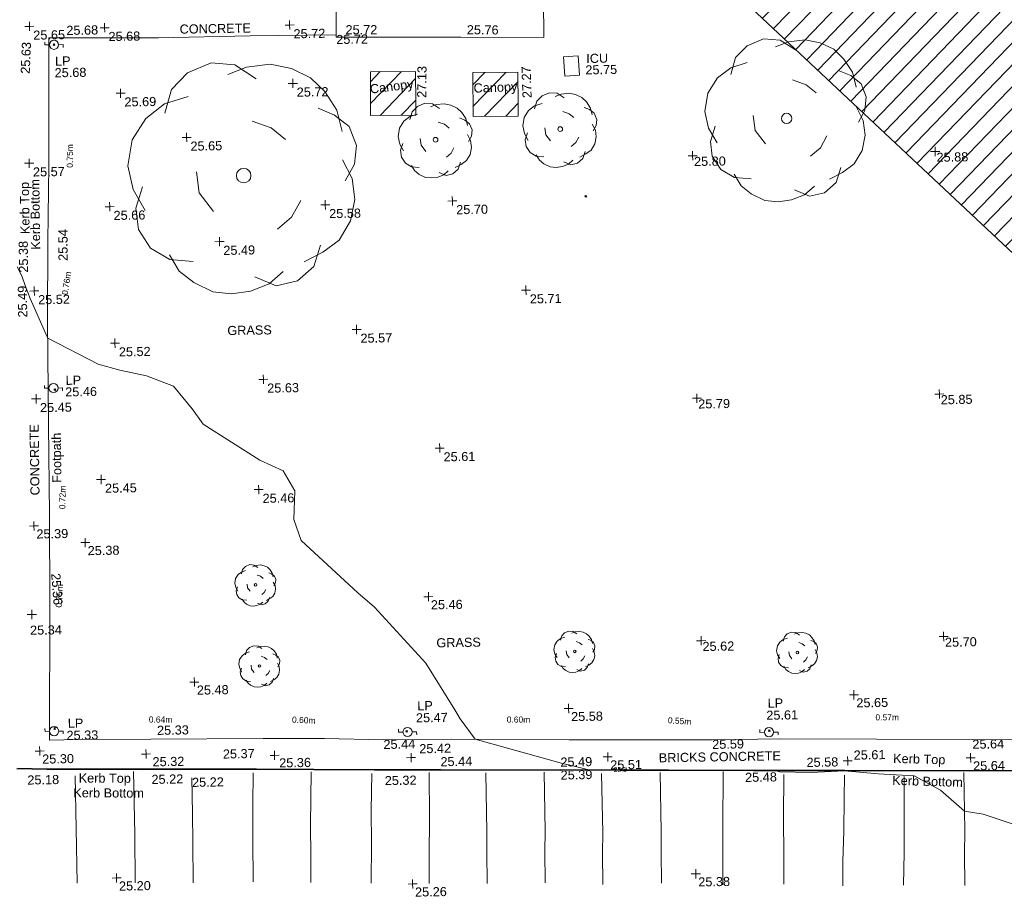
# Model space of a CAD drawing. Header units: millimetres. Extents: x -287732 to 520720, y -103372 to 287754.
# Tile 173 of 256: x -193603 to -153004, y 191141 to 227327. Entities that reach past the tile are written whole.
import ezdxf

# ---------------------------------------------------------------- set-up
doc = ezdxf.new("R2010")
doc.units = ezdxf.units.MM
doc.linetypes.add('IMPORT-UG_ELEC_QLB2 _2_', pattern=[2500, 1500, -300.0000000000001, 0, -50, 150, -300.0000000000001, 0, -200])
doc.linetypes.add('IMPORT-UG_ELEC_STREET LIGHTING_QLB2 _2_', pattern=[2700, 1500, -300.0000000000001, 0, -250, 150, -300.0000000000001, 0, -200])
for name, color, linetype, lineweight, true_color in [('00_TOPO_FOOTPATH', 7, 'Continuous', 9, 0xa50000), ('00_TOPO_FURN_LAMP_POST', 7, 'Continuous', 9, 0x666666), ('00_TOPO_KERB_BOTTOM', 1, 'Continuous', 9, 0xff0000), ('00_TOPO_KERB_TOP', 7, 'Continuous', 9, 0xa500a5), ('00_TOPO_LEVEL_SPOT', 7, 'Continuous', 9, 0x666666), ('00_TOPO_ROAD_MARKING_WHITE_CONTINUOUS', 7, 'Continuous', 9, 0x999999), ('00_TOPO_ROAD_MARKING_YELLOW_CONTINUOUS', 40, 'Continuous', 9, 0xffbf00), ('00_TOPO_TREE', 7, 'Continuous', 9, 0x666666), ('00_UAV_BUILDING_CANOPY', 7, 'Continuous', 9, 0xff7fff), ('00_UAV_BUILDING_HATCH', 7, 'Continuous', 9, 0x999999), ('00_UAV_CONCRETE', 9, 'Continuous', 9, 0x808080), ('00_UAV_LEVEL_SPOT', 7, 'Continuous', 9, 0x666666), ('00_UAV_SERV_IC', 5, 'Continuous', 9, 0x0000ff), ('01_DTM_CONTOUR_MNR', 7, 'Continuous', 9, 0xa5a552), ('01_DTM_CONTOUR_MNR_LABELS', 7, 'Continuous', 9, 0xa5a552), ('12333-PUM-2D-U-0001-C01 - Rev2_REVIT IMPORT_dwg', 7, 'Continuous', 9, 0x767676), ('PUM-ELECTRIC-QLB2', 1, 'IMPORT-UG_ELEC_QLB2 _2_', 9, 0xff0000), ('PUM-UNABLE TO SURVEY', 190, 'Continuous', 9, 0x7f00ff)]:
    doc.layers.add(name, color=color, linetype=linetype, lineweight=lineweight, true_color=true_color)
doc.layers.add('00_TOPO_SURVEY_TEXT', color=7, linetype='Continuous', lineweight=9)
doc.layers.add('GEN-TEXT', color=7, linetype='Continuous', lineweight=9)
doc.styles.add('Arial_1', font='arial.ttf', dxfattribs={"height": 250})
doc.styles.add('Swis721 Lt BT_1', font='swissl.ttf', dxfattribs={"height": 200})
doc.styles.add('Swis721 Lt BT_2', font='swissl.ttf', dxfattribs={"height": 375})
pattern_1 = [(45, (0, 0), (-441.9417382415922, 441.9417382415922), [])]

# ---------------------------------------------------------------- blocks, each defined once
blk = doc.blocks.new('12333-PUM-2D-U-0001-C01 - Rev2_REVIT IMPORT_dwg_CONIFEROUS_TREE-2077068-Site Location Plan Proposed')
at = {"layer": '00_TOPO_TREE', "color": 254, "true_color": 0xcccccc, "flags": 128}
for points in [[(-1889.403682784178, 1545.875740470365), (-1717.639711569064, 2118.422311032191), (-1316.857112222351, 2519.204910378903), (-744.3105416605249, 2748.223538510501), (-171.763971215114, 2690.968881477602), (343.5279423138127, 2347.440939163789)], [(-343.5279423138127, 2461.950253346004), (114.5093140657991, 2633.714224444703), (687.0558846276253, 2690.968881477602), (1202.347798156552, 2576.459567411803), (1660.385054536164, 2347.440939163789), (2003.912996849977, 2003.912996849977), (2290.18628213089, 1545.875740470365), (2404.695596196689, 1030.583826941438)], [(-2404.695596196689, -801.5651986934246), (-2690.968881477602, -286.2732852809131), (-2805.478195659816, 286.2732852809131), (-2690.968881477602, 916.0745128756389), (-2347.440939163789, 1431.36642628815), (-1889.403682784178, 1774.894368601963), (-1316.857112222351, 1946.658339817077)], [(1832.149025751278, 1603.130397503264), (2232.93162509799, 1431.36642628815), (2576.459567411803, 1145.093141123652), (2748.223538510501, 687.0558846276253), (2690.968881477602, 229.0186282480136), (2461.950253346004, -171.763971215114)], [(-744.3105416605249, -858.8198558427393), (-1087.838483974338, -400.7825993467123), (-1145.093141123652, 114.5093140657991)], [(229.0186282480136, 1316.857112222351), (687.0558846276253, 1145.093141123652), (1030.583826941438, 858.8198558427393)], [(2404.695596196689, 343.5279423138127), (2633.714224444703, -114.5093140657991), (2690.968881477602, -629.8012275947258), (2576.459567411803, -1145.093141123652), (2290.18628213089, -1603.130397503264), (1889.403682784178, -1889.403682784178), (1431.36642628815, -2118.422311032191)], [(-1259.602455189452, -2061.167653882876), (-1832.149025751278, -2003.912996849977), (-2290.18628213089, -1717.639711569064), (-2576.459567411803, -1259.602455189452), (-2633.714224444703, -744.3105416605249), (-2461.950253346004, -229.0186282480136)], [(1374.111769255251, -629.8012275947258), (1145.093141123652, -1030.583826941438), (801.5651986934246, -1316.857112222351)], [(916.0745128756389, -2347.440939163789), (572.5465705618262, -2633.714224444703), (114.5093140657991, -2805.478195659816), (-343.5279423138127, -2862.732852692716), (-801.5651986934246, -2805.478195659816), (-1259.602455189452, -2576.459567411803), (-1603.130397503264, -2290.18628213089), (-1832.149025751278, -1889.403682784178)], [(1832.149025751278, -1717.639711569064), (1660.385054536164, -2232.93162509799), (1259.602455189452, -2576.459567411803), (744.3105416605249, -2690.968881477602), (229.0186282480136, -2461.950253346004)]]:
    blk.add_lwpolyline(points, dxfattribs=at)
at = {"layer": '00_TOPO_TREE', "color": 254, "true_color": 0xcccccc}
blk.add_circle((0, 0), 176.6246020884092, dxfattribs=at)
blk = doc.blocks.new('12333-PUM-2D-U-0001-C01 - Rev2_REVIT IMPORT_dwg_MSL_Lamp_Post_SYM-2077199-Site Location Plan Proposed')
at = {"layer": '00_TOPO_FURN_LAMP_POST', "color": 254, "true_color": 0xcccccc, "flags": 128}
for points in [[(-500.1060478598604, 0), (-1000.212095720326, 0), (-1000.212095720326, 316.7338303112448)], [(500.1060478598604, 0), (1000.21209571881, 0), (1000.21209571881, -316.7338303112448)]]:
    blk.add_lwpolyline(points, dxfattribs=at)
at = {"layer": '00_TOPO_FURN_LAMP_POST', "color": 254, "true_color": 0xcccccc}
blk.add_circle((0, 0), 500.1060478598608, dxfattribs=at)
blk = doc.blocks.new('12333-PUM-2D-U-0001-C01 - Rev2_REVIT IMPORT_dwg_MM-2077200-Site Location Plan Proposed')
at = {"layer": '00_TOPO_LEVEL_SPOT', "color": 254, "true_color": 0xcccccc, "flags": 128}
for points in [[(0, -500.0000000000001), (0, 0), (-500.0000000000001, 0)], [(500.0000000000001, 0), (0, 0), (0, 500.0000000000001)]]:
    blk.add_lwpolyline(points, dxfattribs=at)
blk = doc.blocks.new('12333-PUM-2D-U-0001-C01 - Rev2_REVIT IMPORT_dwg_CONIFEROUS_TREE_3-2077272-Site Location Plan Proposed')
at = {"layer": '00_TOPO_TREE', "color": 254, "true_color": 0xcccccc, "flags": 128}
for points in [[(533718267.3530087, 725782130.221618), (533718559.13015, 725783102.8120893), (533719239.9434798, 725783783.6254189), (533720212.5339508, 725784172.6616073), (533721185.1244217, 725784075.4025601), (533722060.4558458, 725783491.8482776)], [(533720893.3472805, 725783686.3663719), (533721671.4196573, 725783978.1435131), (533722644.0101284, 725784075.4025601), (533723519.3415524, 725783880.884466), (533724297.4139292, 725783491.8482776), (533724880.9682117, 725782908.2939949), (533725367.2634473, 725782130.221618), (533725561.7815415, 725781254.8901942)], [(533717392.0215849, 725778142.600687), (533716905.7263494, 725779017.9321108), (533716711.2082549, 725779990.5225818), (533716905.7263494, 725781060.3721), (533717489.2806319, 725781935.7035239), (533718267.3530087, 725782519.2578064), (533719239.9434798, 725782811.034948)], [(533724589.1910706, 725782227.4806652), (533725270.0044002, 725781935.7035239), (533725853.5586829, 725781449.4082886), (533726145.335824, 725780671.3359115), (533726048.076777, 725779893.2635348), (533725659.0405887, 725779212.4502048)], [(533721865.9377517, 725781741.1854296), (533722644.0101284, 725781449.4082886), (533723227.564411, 725780963.113053)], [(533725561.7815415, 725780087.781629), (533725950.81773, 725779309.7092521), (533726048.076777, 725778434.3778282), (533725853.5586829, 725777559.0464041), (533725367.2634473, 725776780.9740274), (533724686.4501176, 725776294.6787918), (533723908.3777407, 725775905.6426033)], [(533720212.5339508, 725778045.3416398), (533719628.9796683, 725778823.4140167), (533719531.7206209, 725779698.7454405)], [(533719337.2025269, 725776002.9016507), (533718364.6120557, 725776100.1606977), (533717586.5396791, 725776586.4559332), (533717100.2444434, 725777364.5283101), (533717002.9853964, 725778239.8597339), (533717294.7625376, 725779115.1911579)], [(533723811.1186936, 725778434.3778282), (533723422.0825053, 725777753.5644985), (533722838.5282225, 725777267.269263)], [(533724589.1910706, 725776586.4559332), (533724297.4139292, 725775711.1245092), (533723616.6005994, 725775127.5702267), (533722741.2691755, 725774933.0521325), (533721865.9377517, 725775322.0883207)], [(533723033.0463169, 725775516.6064152), (533722449.4920342, 725775030.3111795), (533721671.4196573, 725774738.5340382), (533720893.3472805, 725774641.274991), (533720115.2749038, 725774738.5340382), (533719337.2025269, 725775127.5702267), (533718753.6482442, 725775613.8654622), (533718364.6120557, 725776294.6787918)]]:
    blk.add_lwpolyline(points, dxfattribs=at)
at = {"layer": '00_TOPO_TREE', "color": 254, "true_color": 0xcccccc}
blk.add_circle((533721476.9015632, 725779504.2273464), 300.0339426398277, dxfattribs=at)
blk = doc.blocks.new('12333-PUM-2D-U-0001-C01 - Rev2_REVIT IMPORT_dwg_CONIFEROUS_TREE-2077251-Site Location Plan Proposed')
at = {"layer": '00_TOPO_TREE', "color": 254, "true_color": 0xcccccc, "flags": 128}
for points in [[(-1889.403682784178, 1545.875740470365), (-1717.639711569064, 2118.422311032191), (-1316.857112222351, 2519.204910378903), (-744.3105416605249, 2748.223538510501), (-171.763971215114, 2690.968881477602), (343.5279423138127, 2347.440939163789)], [(-343.5279423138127, 2461.950253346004), (114.5093140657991, 2633.714224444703), (687.0558846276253, 2690.968881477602), (1202.347798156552, 2576.459567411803), (1660.385054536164, 2347.440939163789), (2003.912996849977, 2003.912996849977), (2290.18628213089, 1545.875740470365), (2404.695596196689, 1030.583826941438)], [(-2404.695596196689, -801.5651986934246), (-2690.968881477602, -286.2732852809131), (-2805.478195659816, 286.2732852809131), (-2690.968881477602, 916.0745128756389), (-2347.440939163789, 1431.36642628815), (-1889.403682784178, 1774.894368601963), (-1316.857112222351, 1946.658339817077)], [(1832.149025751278, 1603.130397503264), (2232.93162509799, 1431.36642628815), (2576.459567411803, 1145.093141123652), (2748.223538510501, 687.0558846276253), (2690.968881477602, 229.0186282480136), (2461.950253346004, -171.763971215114)], [(229.0186282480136, 1316.857112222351), (687.0558846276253, 1145.093141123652), (1030.583826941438, 858.8198558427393)], [(2404.695596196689, 343.5279423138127), (2633.714224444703, -114.5093140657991), (2690.968881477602, -629.8012275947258), (2576.459567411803, -1145.093141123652), (2290.18628213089, -1603.130397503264), (1889.403682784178, -1889.403682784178), (1431.36642628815, -2118.422311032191)], [(-744.3105416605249, -858.8198558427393), (-1087.838483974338, -400.7825993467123), (-1145.093141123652, 114.5093140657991)], [(-1259.602455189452, -2061.167653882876), (-1832.149025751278, -2003.912996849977), (-2290.18628213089, -1717.639711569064), (-2576.459567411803, -1259.602455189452), (-2633.714224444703, -744.3105416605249), (-2461.950253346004, -229.0186282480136)], [(1374.111769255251, -629.8012275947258), (1145.093141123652, -1030.583826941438), (801.5651986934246, -1316.857112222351)], [(916.0745128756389, -2347.440939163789), (572.5465705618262, -2633.714224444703), (114.5093140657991, -2805.478195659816), (-343.5279423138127, -2862.732852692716), (-801.5651986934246, -2805.478195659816), (-1259.602455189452, -2576.459567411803), (-1603.130397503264, -2290.18628213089), (-1832.149025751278, -1889.403682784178)], [(1832.149025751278, -1717.639711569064), (1660.385054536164, -2232.93162509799), (1259.602455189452, -2576.459567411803), (744.3105416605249, -2690.968881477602), (229.0186282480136, -2461.950253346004)]]:
    blk.add_lwpolyline(points, dxfattribs=at)
at = {"layer": '00_TOPO_TREE', "color": 254, "true_color": 0xcccccc}
blk.add_circle((0, 0), 176.6246020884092, dxfattribs=at)
blk = doc.blocks.new('12333-PUM-2D-U-0001-C01 - Rev2_REVIT IMPORT_dwg_UAV-2077255-Site Location Plan Proposed')
at = {"layer": '00_UAV_LEVEL_SPOT', "color": 254, "true_color": 0xcccccc, "flags": 128}
for points in [[(0, -500.0000000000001), (0, 0), (-500.0000000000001, 0)], [(500.0000000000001, 0), (0, 0), (0, 500.0000000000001)]]:
    blk.add_lwpolyline(points, dxfattribs=at)
blk = doc.blocks.new('12333-PUM-2D-U-0001-C01 - Rev2_REVIT IMPORT_dwg_MGS62954_T2_Galway_ITM_3d_Rev1-2077680-Site Location Plan Proposed')
at = {"layer": '00_UAV_BUILDING_HATCH', "true_color": 0xcccccc}
h = blk.add_hatch(dxfattribs=at)
h.set_pattern_fill('FP_1', color=254, style=0, pattern_type=2)
h.set_pattern_definition(pattern_1)
h.paths.add_polyline_path([(533726753.9105002, 725781893.2285002), (533728617.9772691, 725781872.5625714), (533728637.9772693, 725783676.5625715), (533726773.9105002, 725783697.2285)])
h = blk.add_hatch(dxfattribs=at)
h.set_pattern_fill('FP_1', color=254, style=0, pattern_type=2)
h.set_pattern_definition(pattern_1)
h.paths.add_polyline_path([(533730974.9105002, 725781782.2285004), (533732838.9772692, 725781761.5625715), (533732858.9772692, 725783565.5625715), (533730994.9105003, 725783586.2285002)])
at = {"layer": '00_TOPO_FOOTPATH', "color": 254, "true_color": 0xcccccc, "flags": 128}
for points in [[(533713228.4107887, 725765667.3133587), (533713250.0000001, 725769350), (533713290.0000001, 725773660.0000001), (533713360, 725776940.0000001), (533713450.0000001, 725780070.0000001), (533713540.0000001, 725785320.0000001), (533718060.0000002, 725785250.0000001), (533721840, 725785260), (533725390.0000001, 725785240)], [(533764730, 725758470.0000002), (533764580.0000001, 725755500), (533759142.1877318, 725755567.0946789), (533751107.8152695, 725755729.3371842), (533743210.3269249, 725755900.9581778), (533740381.3112096, 725755911.4148216), (533734489.6217284, 725756003.3884572), (533729644.0751401, 725756122.3282447), (533726828.877515, 725756144.7128291), (533724402.1945561, 725756240.7712748), (533721872.7716848, 725756285.3876133), (533717245.464671, 725756337.9962375), (533714251.1723824, 725756376.1216483), (533713059.4546043, 725756368.026329), (533713173.3652046, 725761982.3388562), (533713228.4107887, 725765667.3133587)]]:
    blk.add_lwpolyline(points, dxfattribs=at)
at = {"layer": '00_TOPO_KERB_BOTTOM', "color": 254, "true_color": 0xcccccc, "flags": 128}
blk.add_lwpolyline([(533753933.3314697, 725754374.0282733), (533745823.9530134, 725754527.3469971), (533743019.5594642, 725754577.1278319), (533734111.1945382, 725754756.5170878), (533729166.1754804, 725754857.7066119), (533726446.8913479, 725754901.1690048), (533723943.3161736, 725754957.4920276), (533721574.7077631, 725755005.5884496), (533716857.833815, 725755085.0436769), (533712931.8628833, 725755164.294771), (533711686.862952, 725755205.9535728)], dxfattribs=at)
at = {"layer": '00_TOPO_KERB_TOP', "color": 254, "true_color": 0xcccccc, "flags": 128}
blk.add_lwpolyline([(533753933.8918762, 725754404.9289083), (533745824.519379, 725754558.2475194), (533743020.1448393, 725754608.0280168), (533734111.8217961, 725754787.4164293), (533729166.7385792, 725754888.6072663), (533726447.4858615, 725754932.069157), (533723943.9774473, 725754988.3906784), (533721575.281747, 725755036.4888723), (533716858.4059547, 725755115.9441308), (533712932.69157, 725755195.1900461), (533711718.2181911, 725755235.8274024)], dxfattribs=at)
at = {"layer": '00_TOPO_ROAD_MARKING_WHITE_CONTINUOUS', "color": 254, "true_color": 0xcccccc, "flags": 128}
for points in [[(533714100, 725750460.0000001), (533714100, 725752710.0000001), (533714100, 725754880.0000001)], [(533716490.0000001, 725750420.0000001), (533716510.0000002, 725752430.0000002), (533716511.0721897, 725755018.6964402)], [(533718910.0000001, 725754720.0000001), (533718910.0000001, 725753250.0000001), (533718900.0000001, 725752060.0000002), (533718880, 725750380.0000001)], [(533721360, 725750380.0000001), (533721380.0000001, 725752130.0000001), (533721400.0000001, 725753580.0000001), (533721440.0000002, 725754880.0000001)], [(533723730.0000001, 725750310.0000002), (533723750.0000001, 725751390), (533723770.0000001, 725752690.0000001), (533723830.0000001, 725754870)], [(533726220, 725750240.0000001), (533726260.0000001, 725751890), (533726270.0000001, 725753240.0000001), (533726330.0000001, 725754760.0000001)], [(533728610, 725750190.0000002), (533728640.0000001, 725751310.0000002), (533728670.0000001, 725752890.0000001), (533728690.9613342, 725754766.9480724)], [(533731000.0000001, 725750140), (533731010.0000001, 725751440.0000002), (533731030.0000001, 725752270), (533731029.6220414, 725754706.0790626)], [(533733398.7487212, 725750126.8275172), (533733408.7487213, 725751426.8275173), (533733428.7487211, 725752256.8275172), (533733428.3707626, 725754692.9065797)], [(533735774.1585903, 725750027.0898759), (533735784.1585903, 725751327.0898762), (533735804.1585903, 725752157.0898757), (533735803.7806788, 725754592.8653611)], [(533738190.8649636, 725750029.1479952), (533738200.8491319, 725751327.0898762), (533738220.8491321, 725752157.0898757), (533738220.4713659, 725754591.9277853)], [(533740720, 725749920.0000001), (533740740.0000001, 725751460.0000001), (533740760.0000001, 725752290.0000001), (533740820.9736415, 725754589.8465967)], [(533743240.0000001, 725749900), (533743260, 725751070.0000002), (533743270.0000001, 725752660.0000001), (533743310.0000002, 725754430.0000002)], [(533745660.0000001, 725749800.0000001), (533745690.0000002, 725750790.0000001), (533745750.0000001, 725752050.0000001), (533745780.0000001, 725753390.0000001), (533745820.0000001, 725754350.0000001)], [(533748170.0000001, 725749780.0000001), (533748220, 725751130), (533748250.0000001, 725752570.0000002), (533748276.7449094, 725754257.7922144)], [(533750690.0000002, 725749720.0000001), (533750710.0000001, 725751030.0000001), (533750730, 725751990.0000001), (533750740.3493897, 725754375.789735)]]:
    blk.add_lwpolyline(points, dxfattribs=at)
at = {"layer": '00_UAV_BUILDING_CANOPY', "color": 254, "true_color": 0xcccccc, "flags": 128}
for points in [[(533726753.9105001, 725781893.2285004), (533726773.9105002, 725783697.2285002), (533728637.9772694, 725783676.5625715), (533728623.2348038, 725782346.7921929), (533728617.9772691, 725781872.5625714)], [(533730974.9105001, 725781782.2285), (533730994.9105002, 725783586.2285001), (533732858.9772689, 725783565.5625715), (533732844.2348034, 725782235.7921929), (533732838.9772688, 725781761.5625715)]]:
    blk.add_lwpolyline(points, close=True, dxfattribs=at)
at = {"layer": '00_UAV_CONCRETE', "color": 254, "true_color": 0xcccccc, "flags": 128}
blk.add_lwpolyline([(533725476.2802631, 725790006.1260673), (533725390.0000001, 725785240), (533725388.9105003, 725785143.2285001), (533725524.7594806, 725785141.1470551), (533729304.9105001, 725785083.2285001), (533730523.7597836, 725785055.6527246), (533733945.9105002, 725784978.2285002), (533733961.9553559, 725786554.5271637), (533733982.9105, 725788613.2285001), (533734101.4686211, 725791551.757629), (533734146.3485972, 725792664.1328603)], dxfattribs=at)
at = {"layer": '00_UAV_SERV_IC', "color": 254, "true_color": 0xcccccc, "flags": 128}
blk.add_lwpolyline([(533734784.4, 725783375.6960001), (533734743.4, 725784164.696), (533735349.5829344, 725784196.1960006), (533735390.5829347, 725783407.1960007)], close=True, dxfattribs=at)
at = {"layer": '01_DTM_CONTOUR_MNR', "color": 254, "true_color": 0xcccccc, "flags": 128}
blk.add_lwpolyline([(533753260.0000001, 725752020.0000001), (533751506.86541, 725752649.4322666), (533750730, 725752790.0000001), (533749758.3384102, 725753666.4226998), (533748690.0000002, 725754280.0000001), (533747202.7450981, 725754391.3725493), (533745820.0000001, 725754531.6666667), (533744446.6139038, 725754488.8684493), (533743141.6216022, 725754534.5107297), (533743020.0000001, 725754583.3333336), (533742067.4637682, 725754601.3405797), (533736571.4019583, 725754736.7137091), (533735220.0000001, 725754770.0000001), (533734725.3104749, 725754899.9119189), (533734190.1684119, 725755045.273101), (533730610.0000001, 725756100.0000001), (533730011.3749826, 725756958.5886703), (533729791.5075333, 725757328.2246321), (533728629.8283573, 725759279.7005788), (533726565.4857654, 725761615.4446607), (533725883.8699507, 725762219.338028), (533723586.1379311, 725764420), (533723303.015873, 725765293.0158731), (533723352.8756469, 725766474.6977214), (533722897.9255504, 725767300.8674922), (533721942.3960342, 725767767.3259062), (533719625.7876511, 725769280.5803311), (533719184.5454546, 725769929.0909091), (533718430.0000002, 725770870), (533717332.0477816, 725771322.0477815), (533716236.5951936, 725771575.3392376), (533715336.1444032, 725771838.4722524), (533713280.0000001, 725772940.0000002), (533713202.523567, 725773130.1899047), (533712581.8903875, 725774586.8751839), (533712396.2014798, 725775092.2935036), (533712261.1671833, 725775528.4224585), (533712070.0000001, 725775910.0000001)], dxfattribs=at)
for name, p, xscale, yscale, zscale in [('12333-PUM-2D-U-0001-C01 - Rev2_REVIT IMPORT_dwg_MM-2077200-Site Location Plan Proposed', (533712750.0000001, 725785810.0000002), 0.375, 0.375, 0.375), ('12333-PUM-2D-U-0001-C01 - Rev2_REVIT IMPORT_dwg_MM-2077200-Site Location Plan Proposed', (533715850, 725785700.0000001), 0.375, 0.375, 0.375), ('12333-PUM-2D-U-0001-C01 - Rev2_REVIT IMPORT_dwg_MM-2077200-Site Location Plan Proposed', (533723480.0000001, 725785680.0000002), 0.375, 0.375, 0.375), ('12333-PUM-2D-U-0001-C01 - Rev2_REVIT IMPORT_dwg_MSL_Lamp_Post_SYM-2077199-Site Location Plan Proposed', (533713750.1063856, 725785034.4260249), 0.375, 0.375, 0.375), ('12333-PUM-2D-U-0001-C01 - Rev2_REVIT IMPORT_dwg_CONIFEROUS_TREE-2077251-Site Location Plan Proposed', (533743901.4, 725781473.6960001), 1.2, 1.2, 1.2), ('12333-PUM-2D-U-0001-C01 - Rev2_REVIT IMPORT_dwg_MM-2077200-Site Location Plan Proposed', (533716460.0000001, 725782990), 0.375, 0.375, 0.375), ('12333-PUM-2D-U-0001-C01 - Rev2_REVIT IMPORT_dwg_MM-2077200-Site Location Plan Proposed', (533723570.0000001, 725783270.0000001), 0.375, 0.375, 0.375), ('12333-PUM-2D-U-0001-C01 - Rev2_REVIT IMPORT_dwg_CONIFEROUS_TREE-2077251-Site Location Plan Proposed', (533734558.4, 725781191.6960001), 0.55, 0.55, 0.55), ('12333-PUM-2D-U-0001-C01 - Rev2_REVIT IMPORT_dwg_CONIFEROUS_TREE-2077251-Site Location Plan Proposed', (533729410.4, 725780845.6960001), 0.55, 0.55, 0.55), ('12333-PUM-2D-U-0001-C01 - Rev2_REVIT IMPORT_dwg_MM-2077200-Site Location Plan Proposed', (533719150.0000001, 725781120), 0.375, 0.375, 0.375), ('12333-PUM-2D-U-0001-C01 - Rev2_REVIT IMPORT_dwg_MM-2077200-Site Location Plan Proposed', (533712640.0000001, 725780170.0000001), 0.375, 0.375, 0.375), ('12333-PUM-2D-U-0001-C01 - Rev2_REVIT IMPORT_dwg_UAV-2077255-Site Location Plan Proposed', (533740000.0000001, 725780000), 0.375, 0.375, 0.375), ('12333-PUM-2D-U-0001-C01 - Rev2_REVIT IMPORT_dwg_UAV-2077255-Site Location Plan Proposed', (533750000.0000001, 725780000), 0.375, 0.375, 0.375), ('12333-PUM-2D-U-0001-C01 - Rev2_REVIT IMPORT_dwg_MM-2077200-Site Location Plan Proposed', (533715930.0000002, 725778320.0000001), 0.375, 0.375, 0.375), ('12333-PUM-2D-U-0001-C01 - Rev2_REVIT IMPORT_dwg_MM-2077200-Site Location Plan Proposed', (533724820.0000001, 725778240.0000001), 0.375, 0.375, 0.375), ('12333-PUM-2D-U-0001-C01 - Rev2_REVIT IMPORT_dwg_MM-2077200-Site Location Plan Proposed', (533730060.0000002, 725778310.0000002), 0.375, 0.375, 0.375), ('12333-PUM-2D-U-0001-C01 - Rev2_REVIT IMPORT_dwg_MM-2077200-Site Location Plan Proposed', (533720430.0000002, 725776800), 0.375, 0.375, 0.375), ('12333-PUM-2D-U-0001-C01 - Rev2_REVIT IMPORT_dwg_MM-2077200-Site Location Plan Proposed', (533712760.0000001, 725774900), 0.375, 0.375, 0.375), ('12333-PUM-2D-U-0001-C01 - Rev2_REVIT IMPORT_dwg_MM-2077200-Site Location Plan Proposed', (533733030, 725774580.0000001), 0.375, 0.375, 0.375), ('12333-PUM-2D-U-0001-C01 - Rev2_REVIT IMPORT_dwg_MM-2077200-Site Location Plan Proposed', (533726020, 725773080.0000001), 0.375, 0.375, 0.375), ('12333-PUM-2D-U-0001-C01 - Rev2_REVIT IMPORT_dwg_MM-2077200-Site Location Plan Proposed', (533716050.0000001, 725772690.0000001), 0.375, 0.375, 0.375), ('12333-PUM-2D-U-0001-C01 - Rev2_REVIT IMPORT_dwg_MSL_Lamp_Post_SYM-2077199-Site Location Plan Proposed', (533713483.0880359, 725770880.8109483), 0.375, 0.375, 0.375), ('12333-PUM-2D-U-0001-C01 - Rev2_REVIT IMPORT_dwg_MM-2077200-Site Location Plan Proposed', (533722140.0000001, 725771090), 0.375, 0.375, 0.375), ('12333-PUM-2D-U-0001-C01 - Rev2_REVIT IMPORT_dwg_MM-2077200-Site Location Plan Proposed', (533712760.0000001, 725770450.0000001), 0.375, 0.375, 0.375), ('12333-PUM-2D-U-0001-C01 - Rev2_REVIT IMPORT_dwg_UAV-2077255-Site Location Plan Proposed', (533740000.0000001, 725770000.0000001), 0.375, 0.375, 0.375), ('12333-PUM-2D-U-0001-C01 - Rev2_REVIT IMPORT_dwg_UAV-2077255-Site Location Plan Proposed', (533750000.0000001, 725770000.0000001), 0.375, 0.375, 0.375), ('12333-PUM-2D-U-0001-C01 - Rev2_REVIT IMPORT_dwg_MM-2077200-Site Location Plan Proposed', (533729360, 725768130), 0.375, 0.375, 0.375), ('12333-PUM-2D-U-0001-C01 - Rev2_REVIT IMPORT_dwg_MM-2077200-Site Location Plan Proposed', (533715380.0000001, 725767080.0000001), 0.375, 0.375, 0.375), ('12333-PUM-2D-U-0001-C01 - Rev2_REVIT IMPORT_dwg_MM-2077200-Site Location Plan Proposed', (533721870, 725766550), 0.375, 0.375, 0.375), ('12333-PUM-2D-U-0001-C01 - Rev2_REVIT IMPORT_dwg_MM-2077200-Site Location Plan Proposed', (533712579.1320097, 725765213.2630628), 0.375, 0.375, 0.375), ('12333-PUM-2D-U-0001-C01 - Rev2_REVIT IMPORT_dwg_MM-2077200-Site Location Plan Proposed', (533714680.0000002, 725764490.0000001), 0.375, 0.375, 0.375), ('12333-PUM-2D-U-0001-C01 - Rev2_REVIT IMPORT_dwg_CONIFEROUS_TREE-2077068-Site Location Plan Proposed', (533721673.1641082, 725762623.4250841), 0.3048, 0.3048, 0.3048), ('12333-PUM-2D-U-0001-C01 - Rev2_REVIT IMPORT_dwg_MM-2077200-Site Location Plan Proposed', (533728790.0000001, 725762010.0000001), 0.375, 0.375, 0.375), ('12333-PUM-2D-U-0001-C01 - Rev2_REVIT IMPORT_dwg_MM-2077200-Site Location Plan Proposed', (533712425.7505822, 725761563.1012273), 0.375, 0.375, 0.375), ('12333-PUM-2D-U-0001-C01 - Rev2_REVIT IMPORT_dwg_CONIFEROUS_TREE-2077068-Site Location Plan Proposed', (533734780.3675912, 725759652.3861425), 0.3048, 0.3048, 0.3048), ('12333-PUM-2D-U-0001-C01 - Rev2_REVIT IMPORT_dwg_CONIFEROUS_TREE-2077068-Site Location Plan Proposed', (533721780.4887687, 725759276.1047637), 0.3048, 0.3048, 0.3048), ('12333-PUM-2D-U-0001-C01 - Rev2_REVIT IMPORT_dwg_UAV-2077255-Site Location Plan Proposed', (533740000.0000001, 725760000), 0.375, 0.375, 0.375), ('12333-PUM-2D-U-0001-C01 - Rev2_REVIT IMPORT_dwg_CONIFEROUS_TREE-2077068-Site Location Plan Proposed', (533743960.1646089, 725759448.9292634), 0.3048, 0.3048, 0.3048), ('12333-PUM-2D-U-0001-C01 - Rev2_REVIT IMPORT_dwg_UAV-2077255-Site Location Plan Proposed', (533750000.0000001, 725760000), 0.375, 0.375, 0.375), ('12333-PUM-2D-U-0001-C01 - Rev2_REVIT IMPORT_dwg_MM-2077200-Site Location Plan Proposed', (533719080.0000001, 725758660.0000001), 0.375, 0.375, 0.375), ('12333-PUM-2D-U-0001-C01 - Rev2_REVIT IMPORT_dwg_MM-2077200-Site Location Plan Proposed', (533734490.0000001, 725757300.0000001), 0.375, 0.375, 0.375), ('12333-PUM-2D-U-0001-C01 - Rev2_REVIT IMPORT_dwg_MM-2077200-Site Location Plan Proposed', (533746260.0000001, 725757660.0000001), 0.375, 0.375, 0.375), ('12333-PUM-2D-U-0001-C01 - Rev2_REVIT IMPORT_dwg_MSL_Lamp_Post_SYM-2077199-Site Location Plan Proposed', (533713261.4247125, 725756736.9901184), 0.375, 0.375, 0.375), ('12333-PUM-2D-U-0001-C01 - Rev2_REVIT IMPORT_dwg_MSL_Lamp_Post_SYM-2077199-Site Location Plan Proposed', (533727830.6198122, 725756449.6717125), 0.375, 0.375, 0.375), ('12333-PUM-2D-U-0001-C01 - Rev2_REVIT IMPORT_dwg_MSL_Lamp_Post_SYM-2077199-Site Location Plan Proposed', (533742735.9017616, 725756181.0661966), 0.375, 0.375, 0.375), ('12333-PUM-2D-U-0001-C01 - Rev2_REVIT IMPORT_dwg_MM-2077200-Site Location Plan Proposed', (533712653.6493032, 725755929.6336491), 0.375, 0.375, 0.375), ('12333-PUM-2D-U-0001-C01 - Rev2_REVIT IMPORT_dwg_MM-2077200-Site Location Plan Proposed', (533717033.6440216, 725755726.8839285), 0.375, 0.375, 0.375), ('12333-PUM-2D-U-0001-C01 - Rev2_REVIT IMPORT_dwg_MM-2077200-Site Location Plan Proposed', (533722331.8081685, 725755579.55522), 0.375, 0.375, 0.375), ('12333-PUM-2D-U-0001-C01 - Rev2_REVIT IMPORT_dwg_MM-2077200-Site Location Plan Proposed', (533727960.0205764, 725755389.6504451), 0.375, 0.375, 0.375), ('12333-PUM-2D-U-0001-C01 - Rev2_REVIT IMPORT_dwg_MM-2077200-Site Location Plan Proposed', (533736067.7846772, 725755278.369129), 0.375, 0.375, 0.375), ('12333-PUM-2D-U-0001-C01 - Rev2_REVIT IMPORT_dwg_MM-2077200-Site Location Plan Proposed', (533745955.4862398, 725754941.27595), 0.375, 0.375, 0.375), ('12333-PUM-2D-U-0001-C01 - Rev2_REVIT IMPORT_dwg_MM-2077200-Site Location Plan Proposed', (533751027.7127829, 725754978.2136003), 0.375, 0.375, 0.375), ('12333-PUM-2D-U-0001-C01 - Rev2_REVIT IMPORT_dwg_MM-2077200-Site Location Plan Proposed', (533715730.0000001, 725750640), 0.375, 0.375, 0.375), ('12333-PUM-2D-U-0001-C01 - Rev2_REVIT IMPORT_dwg_MM-2077200-Site Location Plan Proposed', (533739613.2592965, 725750392.522748), 0.375, 0.375, 0.375), ('12333-PUM-2D-U-0001-C01 - Rev2_REVIT IMPORT_dwg_MM-2077200-Site Location Plan Proposed', (533727930.0000002, 725750180.0000001), 0.375, 0.375, 0.375)]:
    blk.add_blockref(name, p, dxfattribs=dict(xscale=xscale, yscale=yscale, zscale=zscale))
blk.add_blockref('12333-PUM-2D-U-0001-C01 - Rev2_REVIT IMPORT_dwg_CONIFEROUS_TREE_3-2077272-Site Location Plan Proposed', (0, 0))
at = {"layer": '00_TOPO_FOOTPATH', "color": 251, "true_color": 0x666666, "char_height": 375, "width": 1495.902363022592, "attachment_point": 1, "line_spacing_factor": 1.005061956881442, "style": 'Swis721 Lt BT_2'}
for s, insert in [('25.68', (533714270.327424, 725785805.6927215)), ('25.72', (533725390.0000001, 725785235.2296079)), ('25.33', (533717504.4079518, 725756884.4767394)), ('25.44', (533726828.9000002, 725756139.9296079)), ('25.59', (533740381.3, 725755906.6296079)), ('25.64', (533751107.8, 725755724.5296079))]:
    blk.add_mtext(s, dxfattribs=dict(at, insert=insert))
at = {"layer": '00_TOPO_FOOTPATH', "color": 251, "true_color": 0x666666, "char_height": 375, "attachment_point": 1, "line_spacing_factor": 1.005061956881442, "style": 'Swis721 Lt BT_2'}
for s, insert, width, rotation in [('25.54', (533713778.7831932, 725776122.1907248), 1495.902363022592, 88.92651230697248), ('Footpath', (533713367.5119784, 725766974.1299211), 2436.183848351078, 89.72520067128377), ('25.36', (533713627.7582911, 725763256.5100974), 1495.902363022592, 273.4623199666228)]:
    blk.add_mtext(s, dxfattribs=dict(at, insert=insert, width=width, rotation=rotation))
at = {"layer": '00_TOPO_FURN_LAMP_POST', "char_height": 375, "attachment_point": 1, "line_spacing_factor": 1.005061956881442, "style": 'Swis721 Lt BT_2'}
for s, insert, width in [('LP', (533713780.3906487, 725784546.0664319), 707.5855621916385), ('25.68', (533713755.6194567, 725784067.6110523), 1495.902363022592), ('LP', (533713986.6467789, 725771379.2341547), 707.5855621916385), ('25.46', (533713961.8755869, 725770900.778775), 1495.902363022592), ('LP', (533728250.8476341, 725757709.6733588), 707.5855621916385), ('LP', (533742696.1534908, 725757565.3202652), 707.5855621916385), ('LP', (533713830.8344114, 725757239.0703949), 707.5855621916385), ('25.47', (533728188.5650495, 725757211.7245157), 1495.902363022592), ('25.61', (533742633.8709061, 725757067.371422), 1495.902363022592), ('25.33', (533713768.5518267, 725756741.1215518), 1495.902363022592)]:
    blk.add_mtext(s, dxfattribs=dict(at, insert=insert, width=width))
at = {"layer": '00_TOPO_KERB_BOTTOM', "color": 251, "true_color": 0x666666, "char_height": 375, "attachment_point": 1, "line_spacing_factor": 1.005061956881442, "style": 'Swis721 Lt BT_2'}
for s, insert, width, rotation in [('Kerb Bottom', (533712659.6289358, 725776599.366119), 3414.456504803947, 89.72520067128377), ('25.38', (533712144.7488183, 725775661.8666608), 1495.902363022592, 89.72520067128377), ('Kerb Bottom', (533714012.3047788, 725754372.4147185), 3414.456504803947, 358.70537931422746), ('Kerb Bottom', (533747787.9725142, 725754295.4856435), 3414.456504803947, 357.3590754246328)]:
    blk.add_mtext(s, dxfattribs=dict(at, insert=insert, width=width, rotation=rotation))
at = {"layer": '00_TOPO_KERB_BOTTOM', "color": 251, "true_color": 0x666666, "char_height": 375, "width": 1495.902363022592, "attachment_point": 1, "line_spacing_factor": 1.005061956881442, "style": 'Swis721 Lt BT_2'}
for s, insert in [('25.22', (533717240.5327873, 725754866.4806908)), ('25.32', (533726857.1643145, 725754647.9372337)), ('25.39', (533734111.2, 725754751.7296079)), ('25.48', (533741714.2109591, 725754522.6305578))]:
    blk.add_mtext(s, dxfattribs=dict(at, insert=insert))
at = {"layer": '00_TOPO_KERB_TOP', "color": 251, "true_color": 0x666666, "char_height": 375, "attachment_point": 1, "line_spacing_factor": 1.005061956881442, "style": 'Swis721 Lt BT_2'}
for s, insert, width, rotation in [('25.63', (533712352.9425055, 725783872.145171), 1495.902363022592, 86.50060642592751), ('Kerb Top', (533712233.9098932, 725777249.2901715), 2493.170605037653, 89.72520067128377), ('25.49', (533712076.2673811, 725773814.2237898), 1495.902363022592, 89.72520067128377), ('Kerb Top', (533747840.3555484, 725755202.8686811), 2493.170605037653, 357.3590754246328), ('Kerb Top', (533714243.1620837, 725754976.8919421), 2493.170605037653, 358.70537931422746)]:
    blk.add_mtext(s, dxfattribs=dict(at, insert=insert, width=width, rotation=rotation))
at = {"layer": '00_TOPO_KERB_TOP', "color": 251, "true_color": 0x666666, "char_height": 375, "width": 1495.902363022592, "attachment_point": 1, "line_spacing_factor": 1.005061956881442, "style": 'Swis721 Lt BT_2'}
for s, insert in [('25.37', (533720201.9631118, 725755861.141303)), ('25.44', (533729166.7, 725755386.9925016)), ('25.49', (533734111.8000001, 725755285.7925017)), ('25.58', (533744257.0082181, 725755095.5613203))]:
    blk.add_mtext(s, dxfattribs=dict(at, insert=insert))
at = {"layer": '00_TOPO_LEVEL_SPOT', "char_height": 375, "width": 1495.902363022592, "attachment_point": 1, "line_spacing_factor": 1.005061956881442, "style": 'Swis721 Lt BT_2'}
for s, insert in [('25.65', (533712902.8269378, 725785633.0039227)), ('25.68', (533716002.8269377, 725785523.0039227)), ('25.72', (533723632.8269377, 725785503.0039227)), ('25.72', (533723722.8269377, 725783093.0039225)), ('25.69', (533716612.8269379, 725782813.0039226)), ('25.65', (533719302.8269378, 725780943.0039226)), ('25.57', (533712792.8269377, 725779993.0039226)), ('25.66', (533716082.8269379, 725778143.0039225)), ('25.58', (533724972.8269377, 725778063.0039225)), ('25.70', (533730212.826938, 725778133.0039227)), ('25.49', (533720582.8269379, 725776623.0039226)), ('25.52', (533712912.8269377, 725774723.0039226)), ('25.71', (533733182.8269378, 725774403.0039227)), ('25.57', (533726172.8269378, 725772903.0039226)), ('25.52', (533716202.8269379, 725772513.0039225)), ('25.63', (533722292.8269378, 725770913.0039226)), ('25.45', (533712912.8269377, 725770273.0039226)), ('25.61', (533729512.8269378, 725767953.0039226)), ('25.45', (533715532.8269378, 725766903.0039226)), ('25.46', (533722022.8269377, 725766373.0039226)), ('25.39', (533712674.1808527, 725765065.9102246)), ('25.38', (533714775.0808529, 725764342.6102245)), ('25.46', (533728885.0808528, 725761862.6102245)), ('25.34', (533712342.0444258, 725761102.937852)), ('25.48', (533719175.0808529, 725758512.6102246)), ('25.65', (533746355.0808529, 725757512.6102246)), ('25.58', (533734585.0808528, 725757152.6102245)), ('25.42', (533728303.7272874, 725755938.0904548)), ('25.30', (533712748.6808529, 725755782.2102246)), ('25.32', (533717297.5333936, 725755590.7603567)), ('25.36', (533722516.9362636, 725755454.7104892)), ('25.51', (533736162.8808529, 725755131.0102243)), ('25.61', (533746206.5499552, 725755362.8483596)), ('25.64', (533751122.7808528, 725754830.8102244)), ('25.20', (533715825.0808527, 725750492.6102245)), ('25.38', (533739708.3808527, 725750245.1102245)), ('25.26', (533728025.080853, 725750032.6102246))]:
    blk.add_mtext(s, dxfattribs=dict(at, insert=insert))
at = {"layer": '00_TOPO_ROAD_MARKING_WHITE_CONTINUOUS', "color": 251, "true_color": 0x666666, "insert": (533718910.0000001, 725754715.2296079), "char_height": 375, "width": 1495.902363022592, "attachment_point": 1, "line_spacing_factor": 1.005061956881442, "style": 'Swis721 Lt BT_2'}
blk.add_mtext('25.22', dxfattribs=at)
at = {"layer": '00_TOPO_ROAD_MARKING_YELLOW_CONTINUOUS', "color": 251, "true_color": 0x666666, "insert": (533712123.4126449, 725754929.8314649), "char_height": 375, "width": 1495.902363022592, "attachment_point": 1, "line_spacing_factor": 1.005061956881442, "style": 'Swis721 Lt BT_2'}
blk.add_mtext('25.18', dxfattribs=at)
at = {"layer": '00_TOPO_SURVEY_TEXT', "color": 251, "true_color": 0x666666, "char_height": 375, "attachment_point": 1, "line_spacing_factor": 1.005061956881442, "style": 'Swis721 Lt BT_2'}
for s, insert, width in [('CONCRETE', (533718940, 725785775.2296078), 3286.236302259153), ('GRASS', (533720690, 725773315.2296077), 2018.280965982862), ('GRASS', (533729083.344107, 725760290.100808), 2018.280965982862), ('BRICKS CONCRETE', (533738168.7941546, 725755390.2126405), 5617.944430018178)]:
    blk.add_mtext(s, dxfattribs=dict(at, insert=insert, width=width))
at = {"layer": '00_TOPO_SURVEY_TEXT', "color": 251, "true_color": 0x666666, "insert": (533712455.6677125, 725766472.050215), "char_height": 375, "width": 3286.236302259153, "attachment_point": 1, "rotation": 89.72520067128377, "line_spacing_factor": 1.005061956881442, "style": 'Swis721 Lt BT_2'}
blk.add_mtext('CONCRETE', dxfattribs=at)
at = {"layer": '00_UAV_BUILDING_CANOPY', "color": 251, "true_color": 0x666666, "char_height": 375, "attachment_point": 1, "line_spacing_factor": 1.005061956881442, "style": 'Swis721 Lt BT_2'}
for s, insert, width, rotation in [('27.13', (533728682.8857402, 725782590.6873049), 1495.902363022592, 88.3623196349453), ('27.27', (533733029.8638945, 725782493.2776276), 1495.902363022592, 91.05882096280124), ('Canopy', (533726723.4762958, 725783163.2434965), 2113.25889379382, 6.270000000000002), ('Canopy', (533731012.5752997, 725783133.9071653), 2113.25889379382, 1.0905031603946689)]:
    blk.add_mtext(s, dxfattribs=dict(at, insert=insert, width=width, rotation=rotation))
at = {"layer": '00_UAV_CONCRETE', "color": 251, "true_color": 0x666666, "char_height": 375, "width": 1495.902363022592, "attachment_point": 1, "line_spacing_factor": 1.005061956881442, "style": 'Swis721 Lt BT_2'}
for s, insert, rotation in [('25.72', (533725782.3170385, 725785632.4885542), 359.12219668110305), ('25.76', (533730784.8972483, 725785545.1009741), 358.7039364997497)]:
    blk.add_mtext(s, dxfattribs=dict(at, insert=insert, rotation=rotation))
at = {"layer": '00_UAV_LEVEL_SPOT', "char_height": 375, "width": 1495.902363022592, "attachment_point": 1, "line_spacing_factor": 1.005061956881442, "style": 'Swis721 Lt BT_2'}
for s, insert in [('25.80', (533740051.8765643, 725779949.1441548)), ('25.88', (533750051.8765643, 725779949.1441548)), ('25.79', (533740051.8765643, 725769949.1441547)), ('25.85', (533750051.8765643, 725769949.1441547)), ('25.62', (533740051.8765643, 725759949.1441548)), ('25.70', (533750051.8765643, 725759949.1441548))]:
    blk.add_mtext(s, dxfattribs=dict(at, insert=insert))
at = {"layer": '00_UAV_SERV_IC', "color": 251, "true_color": 0x666666, "char_height": 375, "attachment_point": 1, "line_spacing_factor": 1.005061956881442, "style": 'Swis721 Lt BT_2'}
for s, insert, width in [('ICU', (533735683.0250818, 725784274.2679558), 1021.012723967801), ('25.75', (533735638.1969313, 725783803.888955), 1495.902363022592)]:
    blk.add_mtext(s, dxfattribs=dict(at, insert=insert, width=width))
at = {"layer": '01_DTM_CONTOUR_MNR_LABELS', "color": 251, "true_color": 0x666666, "insert": (533736577.5193956, 725754847.2241287), "char_height": 200, "width": 620.5117196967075, "attachment_point": 2, "rotation": 358.5890367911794, "line_spacing_factor": 1.005061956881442, "style": 'Swis721 Lt BT_1'}
blk.add_mtext('25.5', dxfattribs=at)
blk = doc.blocks.new('12333-PUM-2D-U-0001-C01 - Rev2_REVIT IMPORT_dwg-1620468-Site Location Plan Proposed')
at = {"layer": 'PUM-UNABLE TO SURVEY', "true_color": 0xffffd4}
h = blk.add_hatch(dxfattribs=at)
h.set_pattern_fill('FP_12', style=0, pattern_type=2)
h.set_pattern_definition([(45, (-533641079.65, -725615854.3560001), (-441.9417382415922, 441.9417382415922), [])])
h.paths.add_polyline_path([(140970.3501529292, 120250.643821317), (146061.3501528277, 120366.6438213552), (148091.0699788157, 121467.5355084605), (149767.1471665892, 121400.7882925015), (149826.3501529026, 121708.6438212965), (151731.350152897, 121403.8438213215), (151716.9389013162, 121323.1408124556), (153551.3057733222, 121250.0899514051), (153560.1501529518, 121480.0438212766), (155503.2501529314, 121480.0438212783), (155503.2501529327, 121172.3567455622), (157605.3501529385, 121088.6438213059), (157065.3501529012, 144482.6438213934), (175086.350152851, 144480.6438212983), (176746.3501528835, 146023.6438213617), (172843.7316528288, 147528.9658213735), (173338.6739911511, 175796.3692980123), (140026.0186528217, 176401.9833213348), (140028.2829734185, 176531.7061614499), (138356.741365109, 176568.5343297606), (138112.5926718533, 163525.9954559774), (137857.9316529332, 148319.2853214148), (137827.9418640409, 148319.8087951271), (137797.2156320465, 146678.3983150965), (130049.3501528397, 146808.6438212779), (127301.3501529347, 145010.6438213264), (126845.3501529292, 124909.6438213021), (140019.3501529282, 124510.6438213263), (140924.4375823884, 120456.3089638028)])
h.paths.add_polyline_path([(142549.2501529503, 122013.4438213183), (141939.6501528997, 128109.4438213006), (145140.0501528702, 128414.243821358), (145711.5501528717, 122318.2438213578), (143523.3984174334, 122107.3376299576)])
h.paths.add_polyline_path([(156227.1501528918, 122394.4438213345), (156227.1501528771, 122799.1296352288), (149501.6245217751, 123012.8231277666), (149504.2240842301, 123174.8324217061), (149445.3501529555, 122546.8438213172), (148264.2501528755, 122623.0438212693), (148378.550152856, 123842.2438212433), (149559.6501529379, 123766.0438213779), (149517.1038931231, 123312.2170499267), (152873.8338432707, 123055.7519301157), (156227.1501528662, 123099.0105069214), (156227.1501528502, 123537.4438213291), (157370.1501528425, 123537.4438212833), (157370.1501528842, 122394.4438212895), (156679.7991877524, 122394.4438213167)])
h.paths.add_polyline_path([(135386.4501529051, 126509.2438213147), (129290.4501528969, 126661.6438213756), (129366.6501529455, 129404.8438212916), (135462.6501529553, 129252.4438213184)])
h.paths.add_polyline_path([(133748.1501529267, 131005.0438212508), (130700.1501528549, 131309.8438213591), (131385.9501529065, 137405.8438213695), (134395.8501528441, 137101.0438213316), (133774.8328444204, 131256.1750353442)])
h.paths.add_polyline_path([(123791.3501529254, 148495.6438213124), (125962.8758490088, 148831.2361022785), (126057.907814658, 154829.4881495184), (124252.3501529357, 176312.6438213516), (119637.3501528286, 179332.6438213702), (91445.35015290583, 180677.6438213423), (91482.35015291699, 179887.643821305), (123767.2119867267, 148519.0968936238)])
h.paths.add_polyline_path([(195364.0617147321, 187389.5906704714), (138295.3501528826, 199555.6438213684), (100054.3501528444, 198088.6438213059), (99954.35015286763, 197228.6438213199), (107251.4784825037, 197782.5141120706), (122069.3501528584, 198129.6438213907), (132241.3501528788, 197737.6438212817), (136290.3501528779, 198486.6438213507), (136971.651110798, 197569.6615461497), (136433.5006318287, 189862.6526837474), (173568.1456173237, 188304.2714601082), (173574.3584918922, 188602.3933637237), (183059.4321529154, 188452.4238212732), (183056.4645273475, 188282.4086663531), (185602.4321528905, 188263.4238213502), (185594.3357990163, 187799.5840185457), (194908.7873000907, 187408.6965781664)])
at = {"layer": 'GEN-TEXT', "color": 253, "true_color": 0xaaaaaa}
for p, q in [((72639.12581896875, 169148.0048217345), (72709.83649708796, 169218.7154998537)), ((72709.83649708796, 169148.0048217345), (72639.12581896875, 169218.7154998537)), ((94450.99481381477, 162512.2884822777), (94521.70549193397, 162582.9991603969)), ((94521.70549193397, 162512.2884822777), (94450.99481381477, 162582.9991603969)), ((72422.11041017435, 154928.8390935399), (72492.82108829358, 154999.5497716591)), ((72492.82108829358, 154928.8390935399), (72422.11041017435, 154999.5497716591)), ((72171.75020056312, 140957.2871824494), (72242.46087868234, 141027.9978605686)), ((72242.46087868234, 140957.2871824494), (72171.75020056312, 141027.9978605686)), ((86682.63573537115, 140591.5725327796), (86753.34641349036, 140662.2832108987)), ((86753.34641349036, 140591.5725327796), (86682.63573537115, 140662.2832108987)), ((101632.2793727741, 140354.2398026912), (101702.9900508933, 140424.9504808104)), ((101702.9900508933, 140354.2398026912), (101632.2793727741, 140424.9504808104))]:
    blk.add_line(p, q, dxfattribs=at)
at = {"layer": 'PUM-UNABLE TO SURVEY', "color": 7, "true_color": 0xffffd4, "flags": 128}
blk.add_lwpolyline([(125962.8758490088, 148831.2361022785), (123791.3501529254, 148495.6438213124), (91482.35015291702, 179887.643821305)], dxfattribs=at)
blk.add_blockref('12333-PUM-2D-U-0001-C01 - Rev2_REVIT IMPORT_dwg_MGS62954_T2_Galway_ITM_3d_Rev1-2077680-Site Location Plan Proposed', (-533641079.6498471, -725615854.3561786))
at = {"layer": 'PUM-ELECTRIC-QLB2', "char_height": 250, "width": 1160.025439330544, "attachment_point": 2, "line_spacing_factor": 0.9417779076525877, "style": 'Arial_1'}
for s, insert, rotation in [('0.75m', (73120.34331131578, 164587.0898752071), 88.61408214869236), ('0.76m', (72890.02428541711, 159363.6671813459), 79.8448228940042), ('0.72m', (72569.22445436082, 150518.6376503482), 87.54219170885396), ('0.75m', (72367.97030295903, 146467.5279874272), 85.89089140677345), ('0.64m', (76580.83121432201, 141411.835779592), 358.76561958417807), ('0.60m', (82490.35564002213, 141284.1535177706), 356.2015900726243), ('0.60m', (91336.68106222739, 141152.945224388), 358.85900423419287), ('0.55m', (97987.70815895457, 140978.8009132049), 354.85839772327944), ('0.57m', (106539.0226618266, 140978.8716719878), 358.926847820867)]:
    blk.add_mtext(s, dxfattribs=dict(at, insert=insert, rotation=rotation))

msp = doc.modelspace()

# ---------------------------------------------------------------- block references
at = {"layer": '12333-PUM-2D-U-0001-C01 - Rev2_REVIT IMPORT_dwg', "color": 254, "linetype": 'IMPORT-UG_ELEC_STREET LIGHTING_QLB2 _2_', "true_color": 0xffd4d4, "rotation": 0.9999999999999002}
msp.add_blockref('12333-PUM-2D-U-0001-C01 - Rev2_REVIT IMPORT_dwg-1620468-Site Location Plan Proposed', (-261895.0770586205, 55869.5817132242), dxfattribs=at)

doc.saveas('drawing.dxf')
